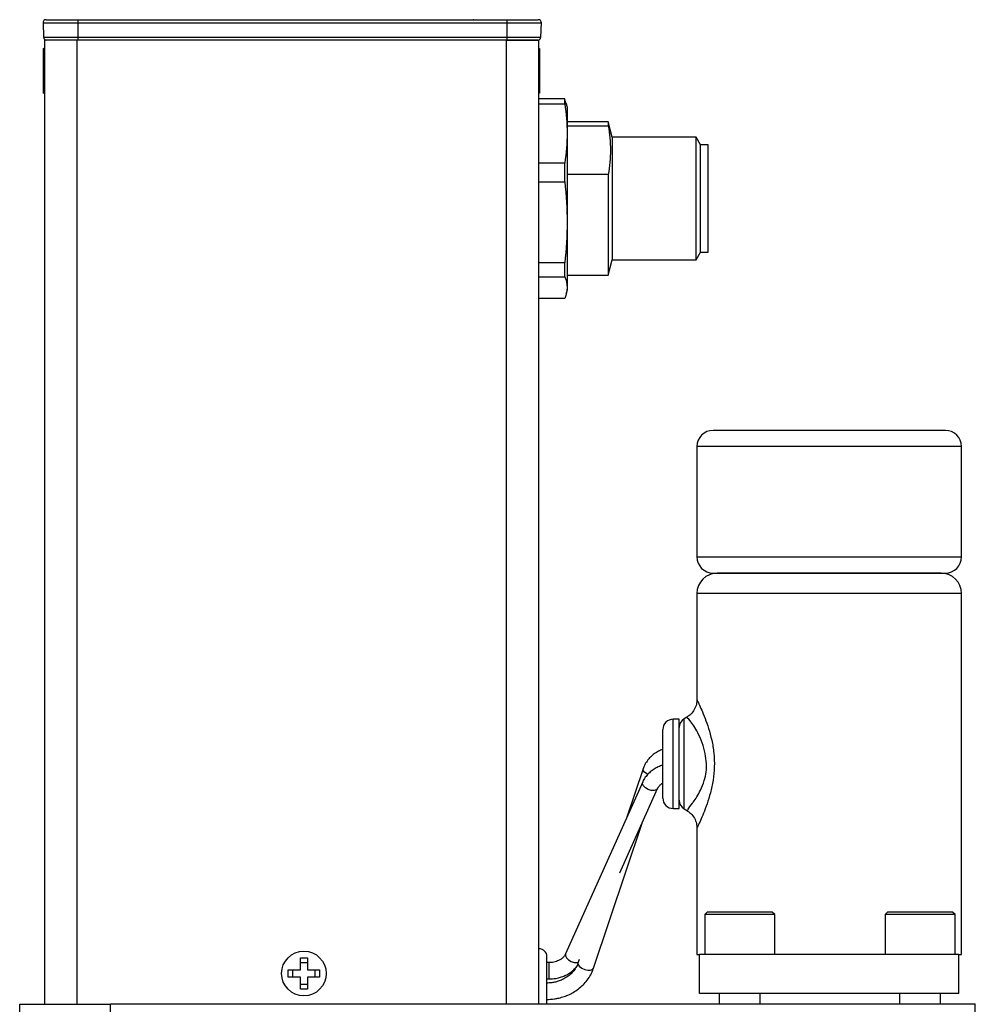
# Model space of a CAD drawing. Header units: inches. Extents: x 4.3 to 29.8, y 2.2 to 17.9.
# Tile 3 of 9: x 10.3 to 14, y 8.1 to 11.9. Entities that reach past the tile are written whole.
import ezdxf

# ---------------------------------------------------------------- set-up
doc = ezdxf.new("R2010")
doc.units = ezdxf.units.IN
doc.header["$MEASUREMENT"] = 0

msp = doc.modelspace()

# ---------------------------------------------------------------- linework, layer by layer
at = {"color": 7, "linetype": 'Continuous', "lineweight": 25}
for p, q in [((10.4022, 11.8531), (10.5356, 11.8531)), ((10.4022, 11.8531), (10.4041, 11.798)), ((10.5356, 11.8653), (10.5356, 11.8531)), ((10.5356, 11.8653), (12.1891, 11.8653)), ((10.5356, 11.8531), (12.1891, 11.8531)), ((10.5356, 11.8531), (10.5356, 11.798)), ((10.5707, 11.8654), (10.5707, 11.8653)), ((12.1891, 11.8653), (12.1891, 11.8531)), ((12.1891, 11.8531), (12.3226, 11.8531)), ((12.1891, 11.8531), (12.1891, 11.798)), ((12.3206, 11.798), (12.3226, 11.8531)), ((10.4041, 11.798), (10.5356, 11.798)), ((10.407, 11.7866), (10.407, 8.0721)), ((10.532, 11.7866), (10.407, 11.7866)), ((10.532, 11.7866), (10.532, 8.0721)), ((12.188, 11.7866), (10.532, 11.7866)), ((10.5356, 11.798), (12.1891, 11.798)), ((10.5356, 11.798), (10.5356, 11.7866)), ((12.188, 11.7866), (12.313, 11.7866)), ((12.188, 8.0726), (12.188, 11.7866)), ((12.1891, 11.798), (12.3206, 11.798)), ((12.1891, 11.798), (12.1891, 11.7866)), ((12.313, 8.0726), (12.313, 11.7866)), ((10.407, 11.7511), (10.403, 11.7545)), ((10.407, 11.7511), (10.403, 11.7545)), ((10.407, 11.7511), (10.403, 11.7545)), ((10.407, 11.7511), (10.403, 11.7545)), ((10.407, 11.7511), (10.403, 11.7545)), ((10.403, 11.7545), (10.403, 11.5825)), ((12.317, 11.7545), (12.313, 11.7511)), ((12.317, 11.7545), (12.313, 11.7511)), ((12.317, 11.7545), (12.313, 11.7511)), ((12.317, 11.7545), (12.313, 11.7511)), ((12.317, 11.7545), (12.313, 11.7511)), ((12.317, 11.5825), (12.317, 11.7545)), ((10.403, 11.5825), (10.407, 11.5859)), ((10.403, 11.5825), (10.407, 11.5859)), ((10.403, 11.5825), (10.407, 11.5859)), ((10.403, 11.5825), (10.407, 11.5859)), ((10.403, 11.5825), (10.407, 11.5859)), ((12.313, 11.5859), (12.317, 11.5825)), ((12.313, 11.5859), (12.317, 11.5825)), ((12.313, 11.5859), (12.317, 11.5825)), ((12.313, 11.5859), (12.317, 11.5825)), ((12.313, 11.5859), (12.317, 11.5825)), ((12.4124, 11.5611), (12.313, 11.5611)), ((12.313, 11.5416), (12.4124, 11.5416)), ((12.4124, 11.5416), (12.4124, 11.5611)), ((12.4162, 11.5439), (12.4124, 11.5611)), ((12.423, 11.527), (12.4183, 11.5444)), ((12.423, 10.8257), (12.423, 11.527)), ((12.58, 11.4716), (12.423, 11.4716)), ((12.5959, 11.4126), (12.58, 11.4716)), ((12.58, 11.4716), (12.58, 11.4567)), ((12.423, 11.4567), (12.58, 11.4567)), ((12.9188, 11.4126), (12.5959, 11.4126)), ((12.5959, 11.4126), (12.5959, 11.3434)), ((12.9359, 11.383), (12.9188, 11.4126)), ((12.9188, 11.3434), (12.9188, 11.4126)), ((12.9659, 11.383), (12.9359, 11.383)), ((12.9359, 11.3225), (12.9359, 11.383)), ((12.9659, 10.9697), (12.9659, 11.383)), ((12.4124, 11.3132), (12.313, 11.3132)), ((12.4124, 11.2404), (12.4124, 11.3132)), ((12.5959, 11.3434), (12.5959, 10.9401)), ((12.9188, 10.9401), (12.9188, 11.3434)), ((12.9359, 10.9697), (12.9359, 11.3225)), ((12.58, 11.269), (12.423, 11.269)), ((12.58, 11.269), (12.58, 10.8811)), ((12.313, 11.2404), (12.4124, 11.2404)), ((12.9188, 10.9401), (12.9359, 10.9697)), ((12.9359, 10.9697), (12.9659, 10.9697)), ((12.4124, 10.9285), (12.313, 10.9285)), ((12.4124, 10.8752), (12.4124, 10.9285)), ((12.58, 10.8811), (12.5959, 10.9401)), ((12.5959, 10.9401), (12.9188, 10.9401)), ((12.313, 10.8752), (12.4124, 10.8752)), ((12.423, 10.8811), (12.58, 10.8811)), ((12.4183, 10.8083), (12.423, 10.8257)), ((12.4124, 10.7917), (12.313, 10.7917)), ((13.8795, 10.283), (13.432, 10.283)), ((12.922, 10.2205), (12.922, 9.7955)), ((13.432, 10.2205), (12.922, 10.2205)), ((13.942, 10.2205), (13.432, 10.2205)), ((13.942, 9.7955), (13.942, 10.2205)), ((12.922, 9.7955), (13.942, 9.7955)), ((13.8632, 9.733), (13.0007, 9.733)), ((12.922, 9.6542), (12.922, 9.2441)), ((13.942, 9.6542), (12.922, 9.6542)), ((13.942, 8.263), (13.942, 9.6542)), ((12.8532, 9.1698), (12.8301, 9.1698)), ((12.8301, 8.8261), (12.8301, 9.1698)), ((12.8532, 8.8261), (12.8532, 9.1698)), ((12.8832, 9.1776), (12.8729, 9.1717)), ((12.8729, 8.8242), (12.8729, 9.1717)), ((12.7145, 8.979), (12.6519, 8.7922)), ((12.713, 8.9284), (12.4156, 8.2654)), ((12.6246, 8.5774), (12.7705, 8.9026)), ((12.8301, 8.8261), (12.8532, 8.8261)), ((12.8729, 8.8242), (12.8853, 8.817)), ((12.5233, 8.2103), (12.7107, 8.7693)), ((12.922, 8.7519), (12.922, 8.263)), ((12.962, 8.427), (12.952, 8.417)), ((12.9715, 8.427), (12.962, 8.427)), ((13.212, 8.427), (12.9715, 8.427)), ((13.222, 8.417), (13.212, 8.427)), ((13.657, 8.427), (13.647, 8.417)), ((13.6665, 8.427), (13.657, 8.427)), ((13.907, 8.427), (13.6665, 8.427)), ((13.917, 8.417), (13.907, 8.427)), ((12.952, 8.417), (12.952, 8.263)), ((13.222, 8.417), (12.952, 8.417)), ((13.222, 8.263), (13.222, 8.417)), ((13.647, 8.417), (13.647, 8.263)), ((13.917, 8.417), (13.647, 8.417)), ((13.917, 8.263), (13.917, 8.417)), ((11.3937, 8.2501), (11.4207, 8.2501)), ((11.3937, 8.2036), (11.3937, 8.2501)), ((11.4207, 8.2501), (11.4207, 8.2036)), ((12.4682, 8.2442), (12.4636, 8.2303)), ((12.922, 8.263), (12.932, 8.263)), ((13.932, 8.263), (12.932, 8.263)), ((12.932, 8.113), (12.932, 8.263)), ((13.932, 8.113), (13.932, 8.263)), ((13.932, 8.263), (13.942, 8.263)), ((11.3472, 8.2036), (11.3937, 8.2036)), ((11.3472, 8.1766), (11.3472, 8.2036)), ((11.3646, 8.1766), (11.3646, 8.2036)), ((11.3937, 8.2327), (11.4207, 8.2327)), ((11.4207, 8.2036), (11.4672, 8.2036)), ((11.4498, 8.2036), (11.4498, 8.1766)), ((11.4672, 8.2036), (11.4672, 8.1766)), ((12.3517, 8.2319), (12.3442, 8.2319)), ((12.3517, 8.2319), (12.3517, 8.1689)), ((11.3937, 8.1766), (11.3472, 8.1766)), ((11.3937, 8.1301), (11.3937, 8.1766)), ((11.4672, 8.1766), (11.4207, 8.1766)), ((11.4207, 8.1766), (11.4207, 8.1301)), ((12.3442, 8.1689), (12.3517, 8.1689)), ((11.4207, 8.1474), (11.3937, 8.1474)), ((11.4207, 8.1301), (11.3937, 8.1301)), ((12.3423, 8.1532), (12.3423, 8.0902)), ((13.932, 8.113), (12.932, 8.113)), ((13.0075, 8.113), (13.0075, 8.0726)), ((13.1664, 8.0726), (13.1664, 8.113)), ((13.7025, 8.113), (13.7025, 8.0726)), ((13.8614, 8.0726), (13.8614, 8.113)), ((10.312, 6.3325), (10.312, 8.0715)), ((10.312, 8.0715), (10.662, 8.0715)), ((10.407, 8.0721), (10.532, 8.0721)), ((10.4604, 8.0721), (10.4604, 8.072)), ((10.4604, 8.072), (10.474, 8.072)), ((10.474, 8.0721), (10.474, 8.072)), ((10.532, 8.0721), (10.662, 8.0721)), ((10.662, 8.0726), (13.995, 8.0726)), ((10.662, 8.0715), (10.662, 8.0726)), ((10.662, 7.871), (10.662, 8.0715)), ((13.995, 6.3336), (13.995, 8.0726))]:
    msp.add_line(p, q, dxfattribs=at)
at = {"color": 7, "linetype": 'Continuous', "lineweight": 25, "flags": 128}
for points in [[(12.7329, 8.9576), (12.7295, 8.9592), (12.7206, 8.9655), (12.7153, 8.9722), (12.7144, 8.9785), (12.7145, 8.979)], [(12.7705, 8.9027), (12.7705, 8.9026), (12.7655, 8.8974), (12.7568, 8.8949), (12.7459, 8.8956), (12.7344, 8.8993), (12.7239, 8.9055), (12.7162, 8.9132), (12.7124, 8.9213), (12.713, 8.9284)], [(12.4156, 8.2654), (12.415, 8.2583), (12.4188, 8.2502), (12.4265, 8.2425), (12.437, 8.2363), (12.4485, 8.2326), (12.4594, 8.2319), (12.4644, 8.2328)], [(12.4636, 8.2303), (12.4634, 8.2298), (12.4643, 8.2236), (12.4696, 8.2168), (12.4786, 8.2106), (12.4898, 8.2059), (12.5015, 8.2033), (12.5121, 8.2034), (12.5198, 8.206), (12.5233, 8.2103)]]:
    msp.add_lwpolyline(points, dxfattribs=at)
at = {"color": 7, "linetype": 'Continuous', "lineweight": 25}
msp.add_circle((11.4072, 8.1901), 0.086, dxfattribs=at)
for centre, radius, start, end in [((10.414, 11.8535), 0.0118, 90, 182), ((12.3108, 11.8535), 0.0118, 358, 90), ((10.4159, 11.7984), 0.0118, 182, 270), ((12.3088, 11.7984), 0.0118, 270, 358), ((12.9845, 10.2205), 0.0625, 90, 180), ((13.8795, 10.2205), 0.0625, 0, 90), ((12.9845, 9.7955), 0.0625, 180, 270), ((13.8795, 9.7955), 0.0625, 270, 0), ((13.0007, 9.6542), 0.0787, 90, 180), ((13.8632, 9.6542), 0.0787, 0, 90), ((12.8301, 9.1305), 0.0394, 90, 180), ((12.8926, 9.1376), 0.0394, 120, 180), ((12.8301, 8.8654), 0.0394, 180, 270), ((12.8926, 8.8583), 0.0394, 180, 240), ((12.313, 8.2544), 0.0312, 0, 90)]:
    msp.add_arc(centre, radius, start, end, dxfattribs=at)
for points, knots in [([(10.414, 11.8653), (10.414, 11.8653), (10.4141, 11.8653), (10.4146, 11.8653), (10.4155, 11.8653), (10.4167, 11.8653), (10.4183, 11.8653), (10.4202, 11.8653), (10.4245, 11.8653), (10.4332, 11.8653), (10.449, 11.8653), (10.4683, 11.8653), (10.4866, 11.8653), (10.5016, 11.8653), (10.5128, 11.8653), (10.5241, 11.8653), (10.5318, 11.8653), (10.5356, 11.8653)], [0, 0, 0, 0, 0.034551, 0.068856, 0.103014, 0.137125, 0.171292, 0.205614, 0.240191, 0.370055, 0.500029, 0.629892, 0.759866, 0.82015, 0.879906, 0.939676, 1, 1, 1, 1]), ([(12.1891, 11.8653), (12.1913, 11.8653), (12.1957, 11.8653), (12.2022, 11.8653), (12.2087, 11.8653), (12.2151, 11.8653), (12.2215, 11.8653), (12.2277, 11.8653), (12.2396, 11.8653), (12.2564, 11.8653), (12.2757, 11.8653), (12.2915, 11.8653), (12.3009, 11.8653), (12.3061, 11.8653), (12.3088, 11.8653), (12.3105, 11.8653), (12.3107, 11.8653), (12.3108, 11.8653)], [0, 0, 0, 0, 0.034551, 0.068856, 0.103014, 0.137125, 0.171292, 0.205614, 0.240191, 0.370055, 0.500029, 0.629892, 0.759866, 0.82015, 0.879906, 0.939676, 1, 1, 1, 1]), ([(13.432, 10.283), (13.3133, 10.283), (13.1994, 10.283), (13.0316, 10.283), (12.9845, 10.283), (12.9845, 10.283)], [0, 0, 0, 0, 0.5, 0.5, 1, 1, 1, 1]), ([(12.9845, 9.733), (12.9845, 9.733), (13.0316, 9.733), (13.1994, 9.733), (13.3133, 9.733), (13.5506, 9.733), (13.6645, 9.733), (13.8323, 9.733), (13.8795, 9.733), (13.8795, 9.733)], [0, 0, 0, 0, 0.25, 0.25, 0.5, 0.5, 0.75, 0.75, 1, 1, 1, 1]), ([(12.9221, 9.2487), (12.9218, 9.2417), (12.9211, 9.2272), (12.9128, 9.2068), (12.8998, 9.1889), (12.8877, 9.1808), (12.8818, 9.1768)], [0, 0, 0, 0, 0.244212, 0.498607, 0.75383, 1, 1, 1, 1]), ([(12.9225, 9.2441), (12.9226, 9.244), (12.9228, 9.2438), (12.9317, 9.2251), (12.9528, 9.1781), (12.9769, 9.1065), (12.9883, 9.0395), (12.9903, 8.9862), (12.9852, 8.934), (12.9711, 8.8696), (12.9513, 8.816), (12.9348, 8.7777), (12.9259, 8.7592), (12.9217, 8.7503), (12.9224, 8.7516), (12.9225, 8.7519)], [0, 0, 0, 0, 0.049734, 0.115811, 0.24826, 0.38105, 0.448505, 0.514027, 0.580479, 0.646927, 0.7802, 0.847483, 0.913504, 0.980044, 1, 1, 1, 1]), ([(12.8861, 8.8184), (12.8863, 8.8192), (12.8867, 8.8211), (12.8982, 8.8381), (12.916, 8.8607), (12.9328, 8.8874), (12.9497, 8.93), (12.959, 8.9654), (12.9597, 9.0017), (12.954, 9.0405), (12.9428, 9.0821), (12.9206, 9.1298), (12.8964, 9.1641), (12.8809, 9.1797), (12.8838, 9.1764), (12.8842, 9.1758)], [0, 0, 0, 0, 0.084864, 0.190824, 0.207157, 0.326053, 0.398207, 0.454023, 0.502662, 0.562707, 0.634344, 0.716769, 0.864635, 0.979528, 1, 1, 1, 1]), ([(12.7907, 8.8654), (12.7907, 8.8655), (12.7907, 8.8656), (12.7907, 8.8661), (12.7907, 8.8671), (12.7907, 8.8684), (12.7907, 8.8701), (12.7907, 8.8722), (12.7907, 8.877), (12.7907, 8.8864), (12.7907, 8.9036), (12.7907, 8.9247), (12.7907, 8.9482), (12.7907, 8.973), (12.7907, 8.9979), (12.7907, 9.0229), (12.7907, 9.0477), (12.7907, 9.0712), (12.7907, 9.0923), (12.7907, 9.1095), (12.7907, 9.1191), (12.7907, 9.1241), (12.7907, 9.1264), (12.7907, 9.1282), (12.7907, 9.1295), (12.7907, 9.1303), (12.7907, 9.1304), (12.7907, 9.1305)], [0, 0, 0, 0, 0.017281, 0.034438, 0.051522, 0.068582, 0.08567, 0.102836, 0.120129, 0.18508, 0.250083, 0.315035, 0.380037, 0.439995, 0.500002, 0.55996, 0.619968, 0.684919, 0.749922, 0.814874, 0.879876, 0.900016, 0.920002, 0.939913, 0.95983, 0.979832, 1, 1, 1, 1]), ([(12.7907, 9.0536), (12.7891, 9.053), (12.7817, 9.0507), (12.7692, 9.0442), (12.7534, 9.0339), (12.7389, 9.0207), (12.7266, 9.0049), (12.7184, 8.9907), (12.7158, 8.9815), (12.715, 8.9788)], [0, 0, 0, 0, 0.04573, 0.203626, 0.372892, 0.549819, 0.733271, 0.922723, 1, 1, 1, 1]), ([(12.7907, 8.9925), (12.7876, 8.9916), (12.7788, 8.9891), (12.7649, 8.9826), (12.7493, 8.973), (12.7349, 8.9608), (12.7228, 8.9461), (12.7154, 8.935), (12.7132, 8.9287), (12.7131, 8.9284)], [0, 0, 0, 0, 0.089844, 0.253266, 0.427882, 0.609708, 0.797496, 0.990659, 1, 1, 1, 1]), ([(12.7709, 8.9026), (12.7716, 8.9044), (12.7736, 8.9092), (12.7802, 8.9165), (12.7864, 8.9221), (12.7905, 8.9242), (12.7907, 8.9243)], [0, 0, 0, 0, 0.232046, 0.619417, 0.98061, 1, 1, 1, 1]), ([(12.8818, 8.8191), (12.8877, 8.8151), (12.8998, 8.807), (12.9129, 8.7892), (12.9212, 8.7687), (12.9218, 8.7543), (12.9221, 8.7472)], [0, 0, 0, 0, 0.246181, 0.501407, 0.755797, 1, 1, 1, 1]), ([(12.3442, 8.0726), (12.3442, 8.0729), (12.3442, 8.0741), (12.3442, 8.0821), (12.3442, 8.0938), (12.3442, 8.1088), (12.3442, 8.1306), (12.3442, 8.1606), (12.3442, 8.1906), (12.3442, 8.2125), (12.3442, 8.2274), (12.3442, 8.2395), (12.3442, 8.2512), (12.3442, 8.2531), (12.3442, 8.2544)], [0, 0, 0, 0, 0.017758, 0.090482, 0.163127, 0.235851, 0.308495, 0.442084, 0.575673, 0.648398, 0.721042, 0.793767, 0.866411, 1, 1, 1, 1]), ([(12.4152, 8.2655), (12.4145, 8.2637), (12.4126, 8.2589), (12.4061, 8.2514), (12.3966, 8.2439), (12.3863, 8.2386), (12.3759, 8.235), (12.3648, 8.2325), (12.3565, 8.2321), (12.3517, 8.2319)], [0, 0, 0, 0, 0.106706, 0.283727, 0.448785, 0.605561, 0.719301, 0.839302, 1, 1, 1, 1]), ([(12.4632, 8.2304), (12.4628, 8.2289), (12.4608, 8.2212), (12.4534, 8.2083), (12.4412, 8.1926), (12.4261, 8.1794), (12.4091, 8.1688), (12.3925, 8.1616), (12.377, 8.157), (12.3608, 8.1539), (12.3491, 8.1534), (12.3423, 8.1532)], [0, 0, 0, 0, 0.036062, 0.178089, 0.316211, 0.450256, 0.578555, 0.70106, 0.78828, 0.876451, 1, 1, 1, 1]), ([(12.3423, 8.0902), (12.3525, 8.0906), (12.3669, 8.0911), (12.3878, 8.0949), (12.4055, 8.0995), (12.4258, 8.107), (12.446, 8.1172), (12.4656, 8.1303), (12.4837, 8.1461), (12.4999, 8.1645), (12.513, 8.1855), (12.5208, 8.2011), (12.523, 8.2097), (12.5232, 8.2104)], [0, 0, 0, 0, 0.1272091, 0.1796732, 0.2665366, 0.3568397, 0.4537721, 0.5550453, 0.6598255, 0.7675409, 0.877924, 0.9909581, 1, 1, 1, 1]), ([(12.3517, 8.1689), (12.3606, 8.1693), (12.373, 8.1699), (12.3906, 8.1737), (12.405, 8.1782), (12.4213, 8.1854), (12.4367, 8.1952), (12.4484, 8.2044), (12.4537, 8.211), (12.4552, 8.2128)], [0, 0, 0, 0, 0.22248, 0.310651, 0.456691, 0.607489, 0.768617, 0.936397, 1, 1, 1, 1])]:
    msp.add_open_spline(points, degree=3, knots=knots, dxfattribs=at)
for points in [[(12.0618, 11.8653), (12.0614, 11.8653), (12.0608, 11.8653), (12.0598, 11.8653)], [(10.5356, 11.7866), (10.4695, 11.7866), (10.4159, 11.7866), (10.4159, 11.7866)], [(12.3088, 11.7866), (12.3088, 11.7866), (12.2552, 11.7866), (12.1891, 11.7866)], [(12.4124, 11.5416), (12.4184, 11.5035), (12.4252, 11.4274), (12.4184, 11.3513), (12.4124, 11.3132)], [(12.58, 11.4567), (12.5854, 11.4254), (12.5916, 11.3629), (12.5854, 11.3003), (12.58, 11.269)], [(12.4124, 11.2404), (12.4184, 11.1885), (12.4252, 11.0845), (12.4184, 10.9805), (12.4124, 10.9285)], [(12.4124, 10.8752), (12.4184, 10.8613), (12.4252, 10.8334), (12.4184, 10.8056), (12.4124, 10.7917)]]:
    msp.add_open_spline(points, degree=3, dxfattribs=at)

doc.saveas('drawing.dxf')
